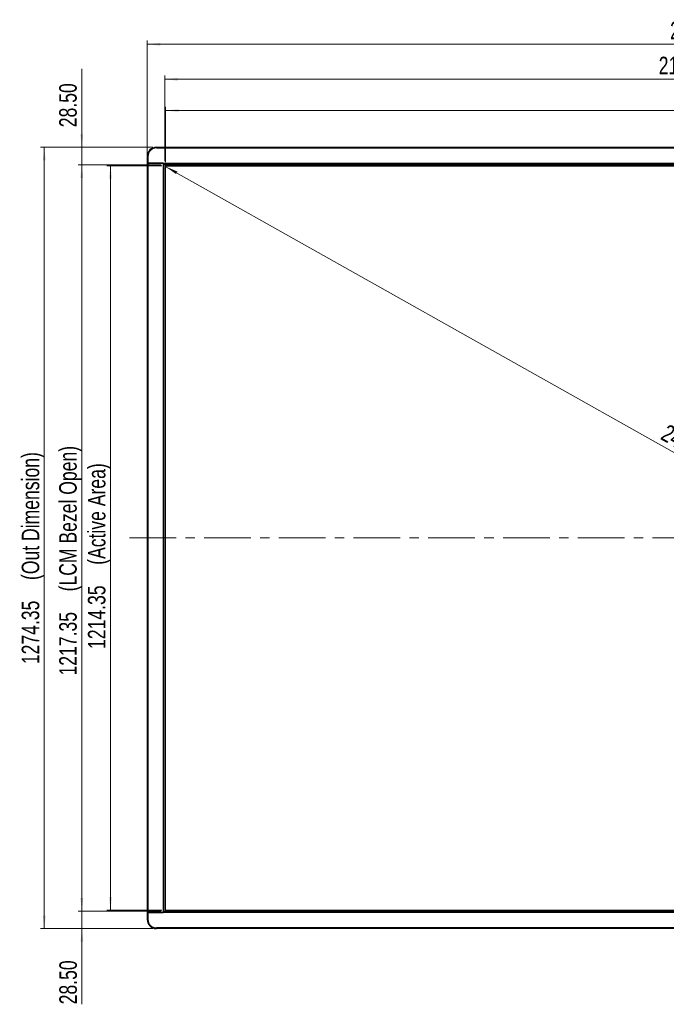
# Model space of a CAD drawing. Header units: millimetres. Extents: x 0 to 1118, y 0 to 864.
# Tile 19 of 256: x 101 to 277, y 285 to 553. Entities that reach past the tile are written whole.
import ezdxf

# ---------------------------------------------------------------- set-up
doc = ezdxf.new("R2010")
doc.units = ezdxf.units.MM
doc.linetypes.add('CENTERX2', pattern=[20.32, 12.7, -2.54, 2.54, -2.54])
doc.styles.add('SLDTEXTSTYLE5', font='TXT', dxfattribs={"width": 0.75})
doc.dimstyles.new('SLDDIMSTYLE0', dxfattribs={"dimtxt": 4.7625, "dimasz": 3.556, "dimexe": 0, "dimexo": 0.0625, "dimgap": 1.190625, "dimtad": 1, "dimlfac": 6, "dimrnd": 1e-09, "dimzin": 12, "dimdsep": 46, "dimtxsty": 'SLDTEXTSTYLE5', "dimsah": 1, "dimcen": 0.09, "dimadec": 0, "dimazin": 3, "dimtfac": 1, "dimtofl": 0, "dimtmove": 0, "dimatfit": 3, "dimfxl": 1, "dimfrac": 2, "dimtolj": 1, "dimtzin": 12, "dimarcsym": 0})
doc.dimstyles.new('SLDDIMSTYLE1', dxfattribs={"dimtxt": 4.7625, "dimasz": 3.556, "dimexe": 0, "dimexo": 0.0625, "dimgap": 1.190625, "dimtad": 1, "dimlfac": 6, "dimrnd": 1e-09, "dimzin": 4, "dimdsep": 46, "dimtxsty": 'SLDTEXTSTYLE5', "dimsah": 1, "dimcen": 0.09, "dimadec": 0, "dimazin": 1, "dimtfac": 1, "dimtmove": 0, "dimatfit": 0, "dimfxl": 1, "dimfrac": 2, "dimtolj": 1, "dimtzin": 12, "dimarcsym": 0})

# ---------------------------------------------------------------- blocks, each defined once
blk = doc.blocks.new('_D')
at = {"color": 7, "linetype": 'Continuous', "lineweight": 0}
for p, q in [((140.66, 512.1), (140.56, 511.92)), ((141.05, 512.79), (500.86, 310.4)), ((500.47, 309.71), (500.37, 309.52))]:
    blk.add_line(p, q, dxfattribs=at)
at = {"color": 7, "linetype": 'Continuous', "lineweight": 18}
for points in [[(141.05, 512.79), (143.96, 510.71), (144.34, 511.38)], [(500.86, 310.4), (497.94, 312.47), (497.57, 311.81)]]:
    blk.add_solid(points, dxfattribs=at)
at = {"color": 7, "linetype": 'Continuous', "lineweight": 18, "attachment_point": 1, "rotation": 330.6422, "style": 'SLDTEXTSTYLE5'}
for s, insert, char_height in [('2476.95', (277.81, 442.9), 4.762), ('mm(Active Area)97.52in', (297.74, 431.69), 4.7625)]:
    blk.add_mtext(s, dxfattribs=dict(at, insert=insert, char_height=char_height))
blk = doc.blocks.new('_D_1')
at = {"color": 7, "linetype": 'Continuous', "lineweight": 0}
for p, q in [((141.15, 513.97), (141.15, 528.97)), ((141.15, 527.97), (500.96, 527.97)), ((500.96, 513.97), (500.96, 528.97))]:
    blk.add_line(p, q, dxfattribs=at)
at = {"color": 7, "linetype": 'Continuous', "lineweight": 18}
for points in [[(141.15, 527.97), (144.71, 527.59), (144.71, 528.35)], [(500.96, 527.97), (497.4, 528.35), (497.4, 527.59)]]:
    blk.add_solid(points, dxfattribs=at)
at = {"color": 7, "linetype": 'Continuous', "lineweight": 18, "attachment_point": 1, "style": 'SLDTEXTSTYLE5'}
for s, insert, char_height in [('2158.85', (282.47, 534.11), 4.762), ('(Active Area)', (305.34, 534.11), 4.7625)]:
    blk.add_mtext(s, dxfattribs=dict(at, insert=insert, char_height=char_height))
blk = doc.blocks.new('_D_2')
at = {"color": 7, "linetype": 'Continuous', "lineweight": 0}
for p, q in [((140.9, 514.22), (140.9, 537.45)), ((501.21, 536.45), (140.9, 536.45)), ((501.21, 514.22), (501.21, 537.45))]:
    blk.add_line(p, q, dxfattribs=at)
at = {"color": 7, "linetype": 'Continuous', "lineweight": 18}
for points in [[(140.9, 536.45), (144.46, 536.07), (144.46, 536.83)], [(501.21, 536.45), (497.65, 536.83), (497.65, 536.07)]]:
    blk.add_solid(points, dxfattribs=at)
at = {"color": 7, "linetype": 'Continuous', "lineweight": 18, "attachment_point": 1, "style": 'SLDTEXTSTYLE5'}
for s, insert, char_height in [('2161.85', (275.24, 542.59), 4.762), ('(LCM Bezel Open)', (298.11, 542.59), 4.7625)]:
    blk.add_mtext(s, dxfattribs=dict(at, insert=insert, char_height=char_height))
blk = doc.blocks.new('_D_3')
at = {"color": 7, "linetype": 'Continuous', "lineweight": 0}
for p, q in [((136.15, 514.64), (136.15, 546.97)), ((505.96, 514.64), (505.96, 546.97)), ((136.15, 545.97), (505.96, 545.97))]:
    blk.add_line(p, q, dxfattribs=at)
at = {"color": 7, "linetype": 'Continuous', "lineweight": 18}
for points in [[(136.15, 545.97), (139.71, 545.59), (139.71, 546.35)], [(505.96, 545.97), (502.4, 546.35), (502.4, 545.59)]]:
    blk.add_solid(points, dxfattribs=at)
at = {"color": 7, "linetype": 'Continuous', "lineweight": 18, "attachment_point": 1, "style": 'SLDTEXTSTYLE5'}
for s, insert, char_height in [('2218.85', (278.33, 552.11), 4.762), ('(Out Dimension)', (301.19, 552.11), 4.7625)]:
    blk.add_mtext(s, dxfattribs=dict(at, insert=insert, char_height=char_height))
blk = doc.blocks.new('_D_4')
at = {"color": 7, "linetype": 'Continuous', "lineweight": 0}
for p, q in [((140.15, 512.97), (125.15, 512.97)), ((126.15, 310.58), (126.15, 512.97)), ((140.15, 310.58), (125.15, 310.58))]:
    blk.add_line(p, q, dxfattribs=at)
at = {"color": 7, "linetype": 'Continuous', "lineweight": 18}
for points in [[(126.15, 512.97), (125.77, 509.41), (126.53, 509.41)], [(126.15, 310.58), (126.53, 314.13), (125.77, 314.13)]]:
    blk.add_solid(points, dxfattribs=at)
at = {"color": 7, "linetype": 'Continuous', "lineweight": 18, "attachment_point": 1, "rotation": 90, "style": 'SLDTEXTSTYLE5'}
for s, insert, char_height in [('(Active Area)', (120.01, 404.47), 4.7625), ('1214.35', (120.01, 381.6), 4.762)]:
    blk.add_mtext(s, dxfattribs=dict(at, insert=insert, char_height=char_height))
blk = doc.blocks.new('_D_5')
at = {"color": 7, "linetype": 'Continuous', "lineweight": 0}
for p, q in [((139.9, 513.22), (117.34, 513.22)), ((118.34, 513.22), (118.34, 310.33)), ((139.9, 310.33), (117.34, 310.33))]:
    blk.add_line(p, q, dxfattribs=at)
at = {"color": 7, "linetype": 'Continuous', "lineweight": 18}
for points in [[(118.34, 513.22), (117.96, 509.66), (118.72, 509.66)], [(118.34, 310.33), (118.72, 313.88), (117.96, 313.88)]]:
    blk.add_solid(points, dxfattribs=at)
at = {"color": 7, "linetype": 'Continuous', "lineweight": 18, "attachment_point": 1, "rotation": 90, "style": 'SLDTEXTSTYLE5'}
for s, insert, char_height in [('(LCM Bezel Open)', (112.2, 397.24), 4.7625), ('1217.35', (112.2, 374.38), 4.762)]:
    blk.add_mtext(s, dxfattribs=dict(at, insert=insert, char_height=char_height))
blk = doc.blocks.new('_D_6')
at = {"color": 7, "linetype": 'Continuous', "lineweight": 0}
for p, q in [((137.65, 517.97), (107.15, 517.97)), ((108.15, 517.97), (108.15, 305.58)), ((137.65, 305.58), (107.15, 305.58))]:
    blk.add_line(p, q, dxfattribs=at)
at = {"color": 7, "linetype": 'Continuous', "lineweight": 18}
for points in [[(108.15, 517.97), (107.77, 514.41), (108.53, 514.41)], [(108.15, 305.58), (108.53, 309.13), (107.77, 309.13)]]:
    blk.add_solid(points, dxfattribs=at)
at = {"color": 7, "linetype": 'Continuous', "lineweight": 18, "attachment_point": 1, "rotation": 90, "style": 'SLDTEXTSTYLE5'}
for s, insert, char_height in [('(Out Dimension)', (102.01, 400.33), 4.7625), ('1274.35', (102.01, 377.46), 4.762)]:
    blk.add_mtext(s, dxfattribs=dict(at, insert=insert, char_height=char_height))
blk = doc.blocks.new('_D_8')
at = {"color": 7, "linetype": 'Continuous', "lineweight": 0}
for p, q in [((118.34, 517.97), (118.34, 539.27)), ((137.65, 517.97), (117.34, 517.97)), ((118.34, 513.22), (118.34, 517.97)), ((139.9, 513.22), (117.34, 513.22)), ((118.34, 513.22), (118.34, 506.87))]:
    blk.add_line(p, q, dxfattribs=at)
at = {"color": 7, "linetype": 'Continuous', "lineweight": 18}
for points in [[(118.34, 517.97), (118.72, 521.53), (117.96, 521.53)], [(118.34, 513.22), (117.96, 509.66), (118.72, 509.66)]]:
    blk.add_solid(points, dxfattribs=at)
at = {"color": 7, "linetype": 'Continuous', "lineweight": 18, "insert": (112.2, 523.43), "char_height": 4.762, "attachment_point": 1, "rotation": 90, "style": 'SLDTEXTSTYLE5'}
blk.add_mtext('28.50', dxfattribs=at)
blk = doc.blocks.new('_D_9')
at = {"color": 7, "linetype": 'Continuous', "lineweight": 0}
for p, q in [((118.37, 310.33), (118.37, 316.68)), ((139.9, 310.33), (117.37, 310.33)), ((118.37, 310.33), (118.37, 305.58)), ((137.65, 305.58), (117.37, 305.58)), ((118.37, 305.58), (118.37, 284.99))]:
    blk.add_line(p, q, dxfattribs=at)
at = {"color": 7, "linetype": 'Continuous', "lineweight": 18}
for points in [[(118.37, 310.33), (118.76, 313.88), (117.99, 313.88)], [(118.37, 305.58), (117.99, 302.02), (118.76, 302.02)]]:
    blk.add_solid(points, dxfattribs=at)
at = {"color": 7, "linetype": 'Continuous', "lineweight": 18, "insert": (112.24, 284.99), "char_height": 4.762, "attachment_point": 1, "rotation": 90, "style": 'SLDTEXTSTYLE5'}
blk.add_mtext('28.50', dxfattribs=at)

msp = doc.modelspace()

# ---------------------------------------------------------------- linework, layer by layer
at = {"color": 7, "linetype": 'Continuous', "lineweight": 25}
for p, q in [((138.6511, 517.8026), (138.6511, 517.9693)), ((138.6511, 517.9693), (503.4591, 517.9693)), ((138.6511, 517.8026), (503.4591, 517.8026)), ((136.1511, 515.4693), (136.3178, 515.4693)), ((136.1511, 515.4693), (136.1511, 513.636)), ((136.3178, 515.4693), (136.3178, 513.636)), ((136.1511, 513.636), (136.1511, 309.911)), ((136.3178, 513.636), (136.1511, 513.636)), ((136.3178, 513.636), (136.1511, 513.636)), ((136.3178, 513.636), (136.3178, 309.911)), ((136.3178, 513.636), (140.3809, 513.636)), ((140.4154, 513.636), (136.3178, 513.636)), ((140.4154, 513.636), (501.6949, 513.636)), ((140.4845, 513.6135), (140.5577, 513.5627)), ((140.4845, 513.6135), (140.4845, 309.9334)), ((140.9011, 513.2193), (140.5333, 513.5871)), ((140.9011, 513.2193), (140.9011, 310.3276)), ((501.2091, 513.2193), (140.9011, 513.2193)), ((141.1511, 512.9696), (500.9591, 512.9696)), ((141.1511, 310.5776), (141.1511, 512.9696)), ((141.1511, 310.5776), (500.9591, 310.5776)), ((136.1511, 309.911), (136.3178, 309.911)), ((136.1511, 309.911), (136.1511, 308.0776)), ((136.1511, 309.911), (136.3178, 309.911)), ((136.3178, 308.0776), (136.1511, 308.0776)), ((140.3809, 309.911), (136.3178, 309.911)), ((136.3178, 309.911), (136.3178, 308.0776)), ((136.3178, 309.911), (140.4154, 309.911)), ((501.6909, 309.911), (140.4154, 309.911)), ((140.5577, 309.9842), (140.4845, 309.9334)), ((140.5333, 309.9598), (140.9011, 310.3276)), ((140.9011, 310.3276), (501.2051, 310.3276)), ((503.4591, 305.7443), (138.6511, 305.7443)), ((138.6511, 305.5776), (138.6511, 305.7443)), ((503.4591, 305.5776), (138.6511, 305.5776))]:
    msp.add_line(p, q, dxfattribs=at)
at = {"color": 7, "linetype": 'CENTERX2', "lineweight": 18}
msp.add_line((131.2954, 411.7735), (511.7697, 411.7735), dxfattribs=at)
at = {"color": 7, "linetype": 'Continuous', "lineweight": 25}
for centre, radius, start, end in [((138.6511, 515.4693), 2.5, 90, 180), ((138.6511, 515.4693), 2.3333, 90, 180), ((140.3809, 513.386), 0.25, 65.530199, 90), ((138.6511, 308.0776), 2.5, 180, 270), ((138.6511, 308.0776), 2.3333, 180, 270), ((140.3809, 310.161), 0.25, 270, 294.469801)]:
    msp.add_arc(centre, radius, start, end, dxfattribs=at)
for points, knots in [([(140.4154, 513.636), (140.4266, 513.6354), (140.4486, 513.6343), (140.4801, 513.6246), (140.5091, 513.6091), (140.5251, 513.5946), (140.5333, 513.5871)], [0, 0, 0, 0, 0.24978459, 0.49177763, 0.73802857, 1, 1, 1, 1]), ([(140.5333, 309.9598), (140.5251, 309.9523), (140.5091, 309.9378), (140.4801, 309.9223), (140.4486, 309.9126), (140.4266, 309.9115), (140.4154, 309.911)], [0, 0, 0, 0, 0.26197143, 0.50822237, 0.75021541, 1, 1, 1, 1])]:
    msp.add_open_spline(points, degree=3, knots=knots, dxfattribs=at)

# ---------------------------------------------------------------- dimensions: what is measured, and where the dimension line sits
at = {"color": 7, "linetype": 'Continuous', "lineweight": 18}
for base, p1, p2, text, picture, middle in [((505.9591, 545.9693), (136.1511, 513.636), (505.9591, 513.636), '<>(Out Dimension)', '_D_3', (314.6043, 545.9693)), ((140.9011, 536.4535), (501.2091, 513.2193), (140.9011, 513.2193), '<>(LCM Bezel Open)', '_D_2', (314.6043, 536.4535)), ((500.9591, 527.9693), (141.1511, 512.9696), (500.9591, 512.9696), '<>(Active Area)', '_D_1', (314.6043, 527.9693))]:
    dim = msp.add_linear_dim(base=base, p1=p1, p2=p2, text=text, dimstyle='SLDDIMSTYLE0', dxfattribs=at)
    dim.commit()
    dim.dimension.update_dxf_attribs({"geometry": picture, "text_midpoint": middle, "dimtype": 160})
for base, p1, p2, picture, middle in [((118.3401, 517.9693), (140.9011, 513.2193), (138.6511, 517.9693), '_D_8', (118.3401, 531.3501)), ((118.3746, 305.5776), (140.9011, 310.3276), (138.6511, 305.5776), '_D_9', (118.3746, 292.9089))]:
    dim = msp.add_linear_dim(base=base, p1=p1, p2=p2, angle=90, dimstyle='SLDDIMSTYLE1', dxfattribs=at)
    dim.commit()
    dim.dimension.update_dxf_attribs({"geometry": picture, "text_midpoint": middle, "dimtype": 160})
for base, p1, p2, angle, text, picture, middle in [((108.1511, 305.5776), (138.6511, 517.9693), (138.6511, 305.5776), 90, '<>(Out Dimension)', '_D_6', (108.1511, 413.7368)), ((118.3401, 310.3276), (140.9011, 513.2193), (140.9011, 310.3276), 90, '<>(LCM Bezel Open)', '_D_5', (118.3401, 413.7368)), ((126.1511, 512.9696), (141.1511, 310.5776), (141.1511, 512.9696), 90, '<>(Active Area)', '_D_4', (126.1511, 413.7368)), ((500.857, 310.3959), (141.1511, 512.9696), (500.9591, 310.5776), 330.642246, '<>mm(Active Area)97.52in', '_D', (317.1399, 413.7368))]:
    dim = msp.add_linear_dim(base=base, p1=p1, p2=p2, angle=angle, text=text, dimstyle='SLDDIMSTYLE0', dxfattribs=at)
    dim.commit()
    dim.dimension.update_dxf_attribs({"geometry": picture, "text_midpoint": middle, "dimtype": 160})

doc.saveas('drawing.dxf')
